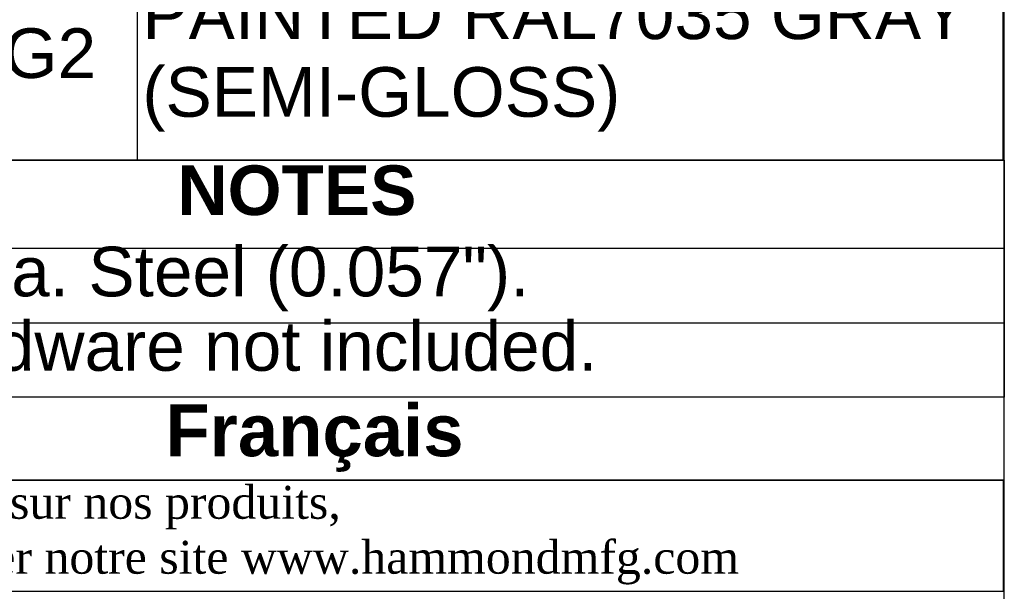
# Model space of a CAD drawing. Header units: inches. Extents: x 0 to 80, y 0 to 59.8.
# Tile 10 of 12: x 68.1 to 80, y 8 to 14.9. Entities that reach past the tile are written whole.
import ezdxf
from ezdxf.enums import TextEntityAlignment as Align

# ---------------------------------------------------------------- set-up
doc = ezdxf.new("R2010")
doc.units = ezdxf.units.IN
doc.header["$MEASUREMENT"] = 0
doc.layers.add('Default', color=7, linetype='Continuous')
doc.styles.add('SEACAD_Arial', font='arial.ttf')
doc.styles.add('SEACAD_ArialB', font='arialbd.ttf')

# ---------------------------------------------------------------- blocks, each defined once
blk = doc.blocks.new('SE')
at = {"color": 7, "linetype": 'Continuous'}
blk.add_line((69.526, 15.497), (69.526, 13.247), dxfattribs=at)
blk.add_lwpolyline([(62.864, 13.247), (62.864, 23.312), (79.986, 23.312), (79.986, 13.247), (62.864, 13.247)], dxfattribs=at)
at = {"color": 7, "linetype": 'Continuous', "style": 'SEACAD_Arial'}
for s, p in [('PAINTED RAL7035 GRAY', (69.589, 15.311)), ('PBFS19008LG2', (62.927, 14.841)), ('(SEMI-GLOSS)', (69.589, 14.372))]:
    blk.add_text(s, height=0.6, dxfattribs=at).set_placement(p, align=Align.TOP_LEFT)
blk = doc.blocks.new('SE1')
at = {"color": 7, "linetype": 'Continuous'}
for p, q in [((62.863, 12.182), (80.003, 12.182)), ((62.863, 11.282), (80.003, 11.282))]:
    blk.add_line(p, q, dxfattribs=at)
blk.add_lwpolyline([(62.863, 10.382), (62.863, 13.247), (80.003, 13.247), (80.003, 10.382), (62.863, 10.382)], dxfattribs=at)
for s, style, p in [('NOTES', 'SEACAD_ArialB', (70.013, 13.184)), ('Material: 16 ga. Steel (0.057").', 'SEACAD_Arial', (62.927, 12.201)), ('Mounting hardware not included.', 'SEACAD_Arial', (62.927, 11.301))]:
    blk.add_text(s, height=0.6, dxfattribs=dict(at, style=style)).set_placement(p, align=Align.TOP_LEFT)

msp = doc.modelspace()

# ---------------------------------------------------------------- linework, layer by layer
at = {"layer": 'Default', "color": 7, "linetype": 'Continuous'}
msp.add_line((80, 0), (80, 59.783), dxfattribs=at)
for points in [[(62.864, 10.382), (62.864, 9.379), (80, 9.379), (80, 10.382), (62.864, 10.382)], [(62.864, 9.378), (62.864, 8.037), (79.994, 8.037), (79.994, 9.378), (62.864, 9.378)]]:
    msp.add_lwpolyline(points, dxfattribs=at)

# ---------------------------------------------------------------- block references
for name in ['SE', 'SE1']:
    msp.add_blockref(name, (0, 0))

# ---------------------------------------------------------------- texts
at = {"layer": 'Default'}
for s, insert, char_height, width, attachment_point in [('{\\fArial|b1||i0||c0|p34;\\C7;\\W1.;  }{\\fArial|b1||i0||c0|p34;\\C7;\\W1.;Français                                                         }', (71.425, 9.887), 0.626875, 17.30818, 5), ('{\\fTimes New Roman|b0||i0||c0|p34;\\C7;\\W1.; Pour tous les détails sur nos produits, \\P}{\\fTimes New Roman|b0||i0||c0|p34;\\C7;\\W1.; svp veuillez consulter notre site www.hammondmfg.com                      }', (62.857, 8.714), 0.3985, 17.30113, 4)]:
    msp.add_mtext(s, dxfattribs=dict(at, insert=insert, char_height=char_height, width=width, attachment_point=attachment_point))

doc.saveas('drawing.dxf')
